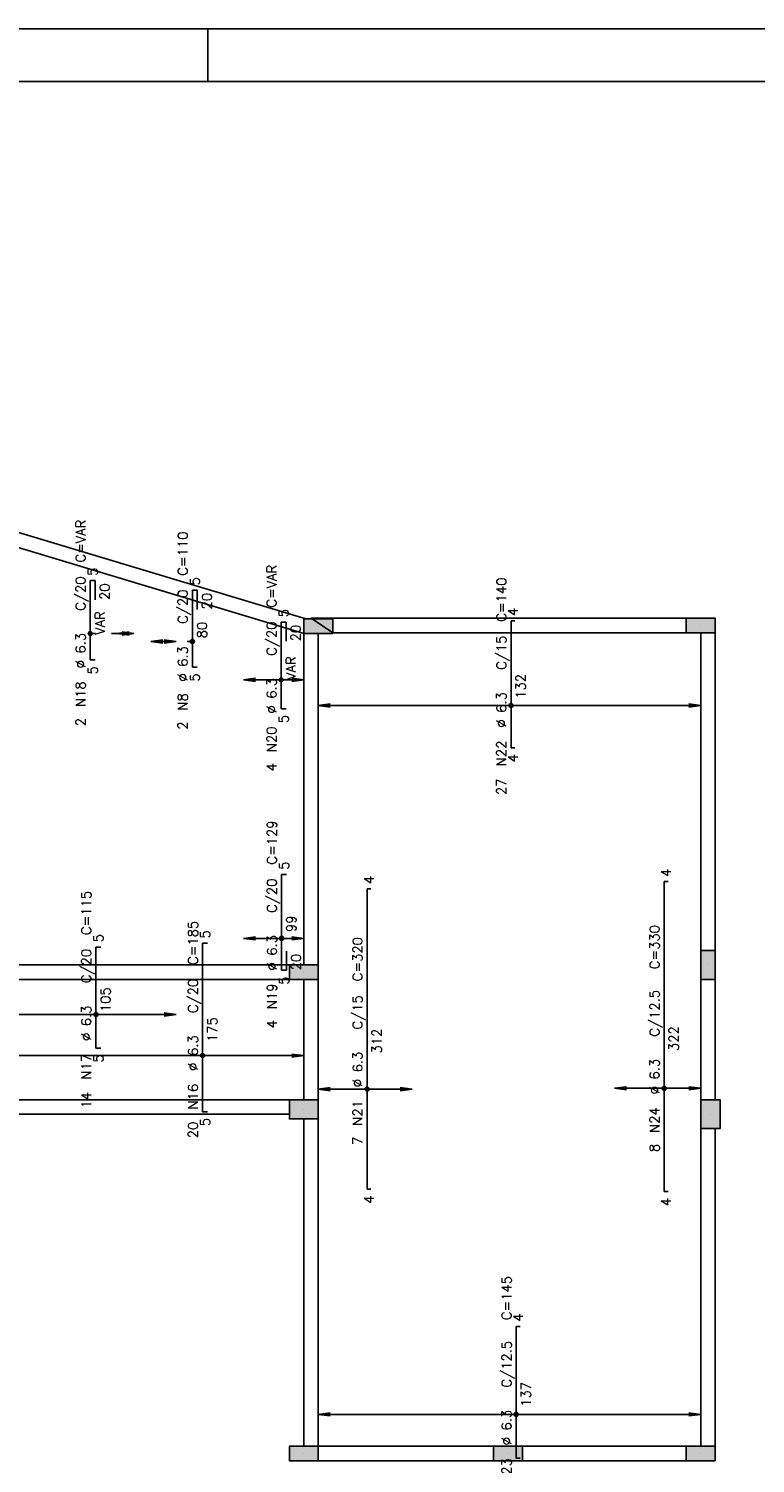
# Model space of a CAD drawing. Extents: x 0 to 119, y 0 to 84.
# Tile 13 of 14: x 79 to 92, y 57 to 84. Entities that reach past the tile are written whole.
import ezdxf

# ---------------------------------------------------------------- set-up
doc = ezdxf.new("R2010")
doc.units = 0
doc.header["$MEASUREMENT"] = 0
doc.linetypes.add('ESTILO_TQS_0002', pattern=[0.4, 0.1, -0.3])
for name, color, linetype in [('1', 1, 'CONTINUOUS'), ('2', 2, 'CONTINUOUS'), ('6', 6, 'CONTINUOUS'), ('8', 8, 'CONTINUOUS'), ('9', 9, 'CONTINUOUS')]:
    doc.layers.add(name, color=color, linetype=linetype)
doc.styles.get("Standard").update_dxf_attribs({"font": 'ROMANS.SHX'})

msp = doc.modelspace()

# ---------------------------------------------------------------- linework, layer by layer
at = {"layer": '1', "linetype": 'Continuous'}
for p, q in [((0, 84.099998), (118.900002, 84.099998)), ((81.900002, 83.099998), (81.900002, 84.099998)), ((83.711408, 72.67972), (80.075045, 73.771912)), ((83.984135, 72.816083), (83.984135, 72.816083)), ((91.202317, 72.828185), (91.202317, 72.828185)), ((83.711408, 66.419095), (80.075045, 66.419095)), ((91.338681, 66.419095), (91.338681, 66.419095)), ((83.711408, 66.282731), (83.711408, 66.282731)), ((83.711408, 63.691822), (83.711408, 63.691822)), ((91.384135, 63.600913), (91.384135, 63.600913)), ((83.711408, 57.191822), (83.711408, 57.191822)), ((87.565954, 57.191822), (87.565954, 57.191822)), ((91.202317, 57.191822), (91.202317, 57.191822))]:
    msp.add_line(p, q, dxfattribs=at)
at = {"layer": '1', "linetype": 'ESTILO_TQS_0002'}
for p, q in [((79.681232, 72.677628), (80.188068, 72.677628)), ((81.609444, 72.527), (81.303134, 72.527))]:
    msp.add_line(p, q, dxfattribs=at)
at = {"layer": '1', "linetype": 'Continuous'}
for points in [[(83.751589, 72.952447), (76.438681, 75.155067)], [(76.165954, 74.952382), (83.711408, 72.67972)], [(90.92959, 72.964549), (83.847772, 72.964549)], [(83.847772, 72.964549), (84.256863, 72.691822)], [(83.711408, 72.67972), (83.711408, 66.419095)], [(83.984135, 66.419095), (83.984135, 72.67972)], [(84.256863, 72.691822), (90.92959, 72.691822)], [(91.202317, 72.691822), (91.202317, 66.691822)], [(91.475045, 66.691822), (91.475045, 72.691822)], [(83.438681, 66.419095), (76.711408, 66.419095)], [(76.711408, 66.146367), (83.438681, 66.146367)], [(83.711408, 66.146367), (83.711408, 63.87364)], [(83.984135, 63.87364), (83.984135, 66.146367)], [(91.202317, 66.146367), (91.202317, 63.87364)], [(91.475045, 63.87364), (91.475045, 66.146367)], [(83.438681, 63.87364), (76.711408, 63.87364)], [(76.711408, 63.600913), (83.438681, 63.600913)], [(83.711408, 63.510004), (83.711408, 57.328185)], [(83.984135, 57.328185), (83.984135, 63.510004)], [(91.202317, 63.328185), (91.202317, 57.328185)], [(91.475045, 57.328185), (91.475045, 63.328185)], [(87.293226, 57.328185), (83.984135, 57.328185)], [(90.92959, 57.328185), (87.838681, 57.328185)], [(83.984135, 57.055458), (87.293226, 57.055458)], [(87.838681, 57.055458), (90.92959, 57.055458)]]:
    msp.add_lwpolyline(points, dxfattribs=at)
at = {"layer": '2', "linetype": 'Continuous'}
for p, q in [((80.188068, 72.677628), (80.413397, 72.707293)), ((80.506659, 72.677628), (80.188068, 72.677628)), ((80.188068, 72.677628), (80.413397, 72.647963)), ((80.188068, 72.677628), (80.188068, 72.677628)), ((80.506659, 72.677628), (80.28133, 72.707293)), ((80.506659, 72.677628), (80.28133, 72.647963)), ((80.506659, 72.677628), (80.506659, 72.677628)), ((80.825249, 72.527), (81.050577, 72.556665)), ((81.303134, 72.527), (80.825249, 72.527)), ((80.825249, 72.527), (81.050577, 72.497335)), ((80.825249, 72.527), (80.825249, 72.527)), ((81.303134, 72.527), (81.077806, 72.556665)), ((81.303134, 72.527), (81.077806, 72.497335)), ((81.303134, 72.527), (81.303134, 72.527)), ((82.574228, 71.80291), (82.799556, 71.832575)), ((83.711408, 71.80291), (82.574228, 71.80291)), ((82.574228, 71.80291), (82.799556, 71.773245)), ((82.574228, 71.80291), (82.574228, 71.80291)), ((83.711408, 71.80291), (83.48608, 71.832575)), ((83.711408, 71.80291), (83.48608, 71.773245)), ((83.711408, 71.80291), (83.711408, 71.80291)), ((83.984135, 71.319015), (84.209464, 71.34868)), ((91.202317, 71.319015), (83.984135, 71.319015)), ((83.984135, 71.319015), (84.209464, 71.28935)), ((83.984135, 71.319015), (83.984135, 71.319015)), ((91.202317, 71.319015), (90.976989, 71.34868)), ((91.202317, 71.319015), (90.976989, 71.28935)), ((91.202317, 71.319015), (91.202317, 71.319015)), ((82.574228, 66.920588), (82.799556, 66.950253)), ((83.711408, 66.920588), (82.574228, 66.920588)), ((82.574228, 66.920588), (82.799556, 66.890923)), ((82.574228, 66.920588), (82.574228, 66.920588)), ((83.711408, 66.920588), (83.48608, 66.950253)), ((83.711408, 66.920588), (83.48608, 66.890923)), ((83.711408, 66.920588), (83.711408, 66.920588)), ((81.302317, 65.482667), (76.457937, 65.482667)), ((81.302317, 65.482667), (81.076989, 65.512332)), ((81.302317, 65.482667), (81.076989, 65.453002)), ((81.302317, 65.482667), (81.302317, 65.482667)), ((83.711408, 64.706868), (76.63212, 64.706868)), ((83.711408, 64.706868), (83.48608, 64.736533)), ((83.711408, 64.706868), (83.48608, 64.677202)), ((83.711408, 64.706868), (83.711408, 64.706868)), ((83.984135, 64.073769), (84.209464, 64.103434)), ((85.756863, 64.073769), (83.984135, 64.073769)), ((83.984135, 64.073769), (84.209464, 64.044104)), ((83.984135, 64.073769), (83.984135, 64.073769)), ((85.756863, 64.073769), (85.531534, 64.103434)), ((85.756863, 64.073769), (85.531534, 64.044104)), ((85.756863, 64.073769), (85.756863, 64.073769)), ((89.575045, 64.089105), (89.800373, 64.11877)), ((91.202317, 64.089105), (89.575045, 64.089105)), ((89.575045, 64.089105), (89.800373, 64.05944)), ((89.575045, 64.089105), (89.575045, 64.089105)), ((91.202317, 64.089105), (90.976989, 64.11877)), ((91.202317, 64.089105), (90.976989, 64.05944)), ((91.202317, 64.089105), (91.202317, 64.089105)), ((83.984135, 57.931133), (84.209464, 57.960798)), ((91.202317, 57.931133), (83.984135, 57.931133)), ((83.984135, 57.931133), (84.209464, 57.901468)), ((83.984135, 57.931133), (83.984135, 57.931133)), ((91.202317, 57.931133), (90.976989, 57.960798)), ((91.202317, 57.931133), (90.976989, 57.901468)), ((91.202317, 57.931133), (91.202317, 57.931133))]:
    msp.add_line(p, q, dxfattribs=at)
for points in [[(84.256863, 72.67972), (84.256863, 72.952447), (83.711408, 72.952447), (83.711408, 72.67972), (84.256863, 72.67972)], [(91.475045, 72.691822), (91.475045, 72.964549), (90.92959, 72.964549), (90.92959, 72.691822), (91.475045, 72.691822)], [(91.202317, 66.146367), (91.475045, 66.146367), (91.475045, 66.691822), (91.202317, 66.691822), (91.202317, 66.146367)], [(83.984135, 66.146367), (83.984135, 66.419095), (83.438681, 66.419095), (83.438681, 66.146367), (83.984135, 66.146367)], [(83.984135, 63.510004), (83.984135, 63.87364), (83.438681, 63.87364), (83.438681, 63.510004), (83.984135, 63.510004)], [(91.202317, 63.328185), (91.565954, 63.328185), (91.565954, 63.87364), (91.202317, 63.87364), (91.202317, 63.328185)], [(83.984135, 57.055458), (83.984135, 57.328185), (83.438681, 57.328185), (83.438681, 57.055458), (83.984135, 57.055458)], [(87.838681, 57.055458), (87.838681, 57.328185), (87.293226, 57.328185), (87.293226, 57.055458), (87.838681, 57.055458)], [(91.475045, 57.055458), (91.475045, 57.328185), (90.92959, 57.328185), (90.92959, 57.055458), (91.475045, 57.055458)]]:
    msp.add_lwpolyline(points, dxfattribs=at)
for centre, radius in [((79.681232, 72.677628), 0.037841), ((79.681232, 72.677628), 0.018864), ((81.609444, 72.527), 0.037841), ((81.609444, 72.527), 0.018864), ((83.28497, 71.80291), 0.037841), ((83.28497, 71.80291), 0.018864), ((87.622317, 71.319015), 0.037841), ((87.622317, 71.319015), 0.018864), ((83.292243, 66.920588), 0.037841), ((83.292243, 66.920588), 0.018864), ((79.788916, 65.482667), 0.037841), ((79.788916, 65.482667), 0.018864), ((81.80258, 64.706868), 0.037841), ((81.80258, 64.706868), 0.018864), ((84.906863, 64.073769), 0.037841), ((84.906863, 64.073769), 0.018864), ((90.512204, 64.089105), 0.037841), ((90.512204, 64.089105), 0.018864), ((87.720556, 57.931133), 0.037841), ((87.720556, 57.931133), 0.018864)]:
    msp.add_circle(centre, radius, dxfattribs=at)
at = {"layer": '6', "linetype": 'Continuous'}
for p, q in [((79.681232, 72.178463), (79.681232, 73.676111)), ((79.681232, 73.676111), (79.772141, 73.676111)), ((79.772141, 73.676111), (79.772141, 73.312474)), ((81.609444, 72.042201), (81.609444, 73.496747)), ((81.609444, 73.496747), (81.700353, 73.496747)), ((81.700353, 73.496747), (81.700353, 73.13311)), ((83.28497, 71.257431), (83.28497, 72.894034)), ((83.28497, 72.894034), (83.375879, 72.894034)), ((83.375879, 72.894034), (83.375879, 72.530398)), ((87.622317, 70.519095), (87.622317, 72.919095)), ((87.622317, 72.919095), (87.695045, 72.919095)), ((79.772141, 72.178463), (79.681232, 72.178463)), ((81.700353, 72.042201), (81.609444, 72.042201)), ((83.375879, 71.257431), (83.28497, 71.257431)), ((87.695045, 70.519095), (87.622317, 70.519095)), ((83.292243, 66.318014), (83.292243, 68.12592)), ((83.292243, 68.12592), (83.383152, 68.12592)), ((84.906863, 62.183049), (84.906863, 67.855777)), ((84.906863, 67.855777), (84.97959, 67.855777)), ((90.512204, 62.137785), (90.512204, 67.99233)), ((90.512204, 67.99233), (90.584931, 67.99233)), ((79.788916, 64.846367), (79.788916, 66.755458)), ((79.788916, 66.755458), (79.879825, 66.755458)), ((81.80258, 63.646367), (81.80258, 66.828185)), ((81.80258, 66.828185), (81.893489, 66.828185)), ((83.383152, 66.68165), (83.383152, 66.318014)), ((83.383152, 66.318014), (83.292243, 66.318014)), ((79.879825, 64.846367), (79.788916, 64.846367)), ((81.893489, 63.646367), (81.80258, 63.646367)), ((84.97959, 62.183049), (84.906863, 62.183049)), ((90.584931, 62.137785), (90.512204, 62.137785)), ((87.720556, 57.100913), (87.720556, 59.591822)), ((87.720556, 59.591822), (87.793283, 59.591822)), ((87.793283, 57.100913), (87.720556, 57.100913))]:
    msp.add_line(p, q, dxfattribs=at)
at = {"layer": '8', "linetype": 'Continuous'}
msp.add_line((2.5, 83.099998), (117.900002, 83.099998), dxfattribs=at)
at = {"layer": '9', "linetype": 'Continuous'}
for points in [[(84.256863, 72.67972), (84.256863, 72.952447), (83.711408, 72.952447)], [(84.256863, 72.67972), (83.711408, 72.952447), (83.711408, 72.67972)], [(91.475045, 72.691822), (91.475045, 72.964549), (90.92959, 72.964549)], [(91.475045, 72.691822), (90.92959, 72.964549), (90.92959, 72.691822)], [(84.256863, 72.67972), (83.711408, 72.67972), (84.256863, 72.67972)], [(91.475045, 72.691822), (90.92959, 72.691822), (91.475045, 72.691822)], [(91.202317, 66.146367), (91.475045, 66.146367), (91.475045, 66.691822)], [(91.202317, 66.146367), (91.475045, 66.691822), (91.202317, 66.691822)], [(91.202317, 66.146367), (91.202317, 66.691822), (91.202317, 66.146367)], [(83.984135, 66.146367), (83.984135, 66.419095), (83.438681, 66.419095)], [(83.984135, 66.146367), (83.438681, 66.419095), (83.438681, 66.146367)], [(83.984135, 66.146367), (83.438681, 66.146367), (83.984135, 66.146367)], [(83.984135, 63.510004), (83.984135, 63.87364), (83.438681, 63.87364)], [(83.984135, 63.510004), (83.438681, 63.87364), (83.438681, 63.510004)], [(91.202317, 63.328185), (91.565954, 63.328185), (91.565954, 63.87364)], [(91.202317, 63.328185), (91.565954, 63.87364), (91.202317, 63.87364)], [(91.202317, 63.328185), (91.202317, 63.87364), (91.202317, 63.328185)], [(83.984135, 63.510004), (83.438681, 63.510004), (83.984135, 63.510004)], [(83.984135, 57.055458), (83.984135, 57.328185), (83.438681, 57.328185)], [(83.984135, 57.055458), (83.438681, 57.328185), (83.438681, 57.055458)], [(87.838681, 57.055458), (87.838681, 57.328185), (87.293226, 57.328185)], [(87.838681, 57.055458), (87.293226, 57.328185), (87.293226, 57.055458)], [(91.475045, 57.055458), (91.475045, 57.328185), (90.92959, 57.328185)], [(91.475045, 57.055458), (90.92959, 57.328185), (90.92959, 57.055458)], [(83.984135, 57.055458), (83.438681, 57.055458), (83.984135, 57.055458)], [(87.838681, 57.055458), (87.293226, 57.055458), (87.838681, 57.055458)], [(91.475045, 57.055458), (90.92959, 57.055458), (91.475045, 57.055458)]]:
    msp.add_solid(points, dxfattribs=at)

# ---------------------------------------------------------------- texts
at = {"layer": '2', "linetype": 'Continuous'}
for s, p in [('C=VAR', (79.590323, 74.018196)), ('C=110', (81.518535, 73.769474)), ('5', (79.817596, 73.76702)), ('5', (81.745808, 73.587656)), ('C=VAR', (83.194061, 73.166642)), ('C/20', (79.590323, 73.109105)), ('20', (80.044869, 73.312474)), ('C=140', (87.531408, 72.900913)), ('C/20', (81.518535, 72.860383)), ('20', (81.97308, 73.13311)), ('VAR', (79.95396, 72.65456)), ('5', (83.421334, 72.984943)), ('4', (87.74959, 73.010004)), ('80', (81.882171, 72.587656)), ('C/20', (83.194061, 72.257551)), ('20', (83.648606, 72.530398)), ('%%c 6.3', (79.590323, 72.018196)), ('%%c 6.3', (81.518535, 71.769474)), ('C/15', (87.531408, 71.991822)), ('VAR', (83.557697, 71.803005)), ('5', (79.817596, 71.905736)), ('5', (81.745808, 71.769474)), ('132', (87.895045, 71.446367)), ('N18', (79.590323, 71.290923)), ('N8', (81.518535, 71.22402)), ('%%c 6.3', (83.194061, 71.166642)), ('%%c 6.3', (87.531408, 70.900913)), ('2', (79.590323, 70.927287)), ('2', (81.518535, 70.860383)), ('5', (83.421334, 70.984704)), ('N20', (83.194061, 70.439369)), ('N22', (87.531408, 70.17364)), ('4', (83.194061, 70.075733)), ('4', (87.74959, 70.246367)), ('27', (87.531408, 69.628185)), ('C=129', (83.201334, 68.312876)), ('5', (83.428606, 68.216829)), ('4', (85.034135, 67.946686)), ('4', (90.639476, 68.083239)), ('C/20', (83.201334, 67.403785)), ('C=115', (79.698007, 66.982731)), ('99', (83.56497, 67.040149)), ('5', (79.92528, 66.846367)), ('C=185', (81.71167, 66.419095)), ('5', (81.938943, 66.919095)), ('C=330', (90.421295, 66.337785)), ('%%c 6.3', (83.201334, 66.312876)), ('C=320', (84.815954, 66.110322)), ('C/20', (79.698007, 66.07364)), ('20', (83.655879, 66.318014)), ('5', (83.428606, 66.045286)), ('105', (80.061643, 65.528185)), ('C/20', (81.71167, 65.510004)), ('N19', (83.201334, 65.585603)), ('C/15', (84.815954, 65.201231)), ('C/12.5', (90.421295, 65.065057)), ('%%c 6.3', (79.698007, 64.982731)), ('175', (82.075307, 64.964549)), ('4', (83.201334, 65.221967)), ('312', (85.17959, 64.746686)), ('322', (90.784931, 64.79233)), ('%%c 6.3', (81.71167, 64.419095)), ('N17', (79.698007, 64.255458)), ('5', (79.92528, 64.57364)), ('%%c 6.3', (84.815954, 64.110322)), ('%%c 6.3', (90.421295, 63.974148)), ('14', (79.698007, 63.710004)), ('N16', (81.71167, 63.691822)), ('N21', (84.815954, 63.383049)), ('N24', (90.421295, 63.246876)), ('20', (81.71167, 63.146367)), ('5', (81.938943, 63.37364)), ('7', (84.815954, 63.019413)), ('8', (90.421295, 62.883239)), ('4', (85.034135, 61.910322)), ('4', (90.639476, 61.865057)), ('C=145', (87.629647, 59.710004)), ('4', (87.847829, 59.682731)), ('C/12.5', (87.629647, 58.437276)), ('137', (87.993283, 58.07364)), ('%%c 6.3', (87.629647, 57.346367)), ('N23', (87.629647, 56.619095))]:
    msp.add_text(s, height=0.181818, rotation=90, dxfattribs=at).set_placement(p)

doc.saveas('drawing.dxf')
